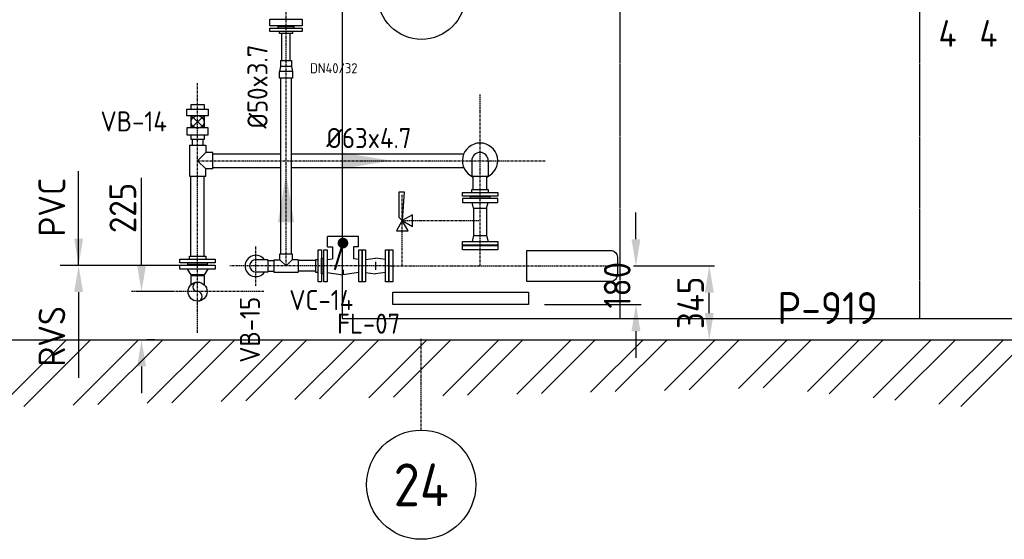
# Model space of a CAD drawing. Header units: metres. Extents: x -82085 to 58758, y -66901 to 95305.
# Tile 31 of 135: x 25415 to 30017, y -39591 to -37162. Entities that reach past the tile are written whole.
import ezdxf
from ezdxf.enums import TextEntityAlignment as Align

# ---------------------------------------------------------------- set-up
doc = ezdxf.new("R2010")
doc.units = ezdxf.units.M
doc.header["$MEASUREMENT"] = 0
doc.header["$PDSIZE"] = -1
doc.linetypes.add('CENTER-LN', pattern=[19, 10, -3, 3, -3])
doc.linetypes.add('DASHED', pattern=[19.05, 12.7, -6.35])
doc.layers.get('0').update_dxf_attribs({"linetype": 'CONTINUOUS'})
doc.layers.get('DEFPOINTS').update_dxf_attribs({"linetype": 'CONTINUOUS'})
for name, color, linetype in [('3', 3, 'CONTINUOUS'), ('ARCERING', 10, 'CONTINUOUS'), ('CL', 1, 'CENTER-LN'), ('CONST', 7, 'CONTINUOUS'), ('DIM', 10, 'CONTINUOUS'), ('GEBOUW', 7, 'CONTINUOUS'), ('TEXT2', 7, 'CONTINUOUS')]:
    doc.layers.add(name, color=color, linetype=linetype)
doc.styles.add('ROMANS', font='iso.shx')
doc.styles.get("Standard").update_dxf_attribs({"font": 'iso.shx'})
doc.dimstyles.get("Standard").update_dxf_attribs({"dimtxt": 0.18, "dimasz": 0.18, "dimexe": 0.18, "dimexo": 0.0625, "dimgap": 0.09, "dimtad": 0, "dimtih": 1, "dimtoh": 1, "dimdec": 4, "dimzin": 0, "dimdsep": 46, "dimtxsty": 'Standard', "dimcen": 0.09, "dimadec": 0, "dimazin": 0, "dimtfac": 1, "dimtdec": 4, "dimtofl": 0, "dimtmove": 0, "dimatfit": 3, "dimfxl": 1, "dimtolj": 1, "dimtzin": 0, "dimarcsym": 0})

# ---------------------------------------------------------------- blocks, each defined once
blk = doc.blocks.new('*X455')
at = {"color": 0}
for p, q in [((32669.7, 53548.8, 3239), (32984.1, 53863.2, 3239)), ((32784.8, 53551.7, 3239), (33096.3, 53863.2, 3239)), ((33015.1, 53557.4, 3239), (33320.8, 53863.2, 3239)), ((33130.2, 53560.3, 3239), (33433.1, 53863.2, 3239)), ((33360.5, 53566.1, 3239), (33657.6, 53863.2, 3239)), ((33475.6, 53569, 3239), (33769.8, 53863.2, 3239)), ((33705.9, 53574.7, 3239), (33994.3, 53863.2, 3239)), ((33821.1, 53577.6, 3239), (34106.6, 53863.2, 3239)), ((34051.3, 53583.4, 3239), (34331.1, 53863.2, 3239)), ((34166.5, 53586.3, 3239), (34443.4, 53863.2, 3239)), ((34396.7, 53592, 3239), (34667.9, 53863.2, 3239)), ((34511.9, 53594.9, 3239), (34780.1, 53863.2, 3239)), ((34742.2, 53600.7, 3239), (35004.6, 53863.2, 3239)), ((34857.3, 53603.6, 3239), (35116.9, 53863.2, 3239)), ((35087.6, 53609.4, 3239), (35341.4, 53863.2, 3239)), ((35202.7, 53612.2, 3239), (35453.6, 53863.2, 3239)), ((35433, 53618, 3239), (35678.1, 53863.2, 3239)), ((35548.1, 53620.9, 3239), (35790.4, 53863.2, 3239)), ((35778.4, 53626.7, 3239), (36014.9, 53863.2, 3239)), ((35893.5, 53629.5, 3239), (36127.2, 53863.2, 3239)), ((36123.8, 53635.3, 3239), (36351.7, 53863.2, 3239)), ((36238.9, 53638.2, 3239), (36463.9, 53863.2, 3239)), ((36445.8, 53620.6, 3239), (36688.4, 53863.2, 3239)), ((36548.2, 53610.7, 3239), (36800.7, 53863.2, 3239)), ((36753, 53591, 3239), (37025.2, 53863.2, 3239)), ((36855.4, 53581.1, 3239), (37137.4, 53863.2, 3239)), ((37060.2, 53561.4, 3239), (37361.9, 53863.2, 3239)), ((37162.6, 53551.6, 3239), (37474.2, 53863.2, 3239))]:
    blk.add_line(p, q, dxfattribs=at)
blk = doc.blocks.new('*D486')
at = {"layer": 'DEFPOINTS', "color": 0, "transparency": 16777216}
for p in [(28208.7, -38312.8, -3239), (28295.3, -38312.8), (27793.7, -38492.8, -3239)]:
    blk.add_point(p, dxfattribs=at)
at = {"layer": 'DIM', "color": 0, "lineweight": -2, "transparency": 16777216}
for p, q in [((28295.3, -38187.8), (28295.3, -38062.8)), ((28283.7, -38312.8), (28320.3, -38312.8)), ((27868.7, -38492.8), (28320.3, -38492.8)), ((28295.3, -38617.8), (28295.3, -38742.8))]:
    blk.add_line(p, q, dxfattribs=at)
at = {"layer": 'DIM', "color": 0, "transparency": 16777216}
for points in [[(28274.4, -38187.8), (28316.1, -38187.8), (28295.3, -38312.8)], [(28274.4, -38617.8), (28316.1, -38617.8), (28295.3, -38492.8)]]:
    blk.add_solid(points, dxfattribs=at)
at = {"layer": 'DIM', "color": 0, "transparency": 16777216, "insert": (28207.8, -38402.8), "char_height": 125, "attachment_point": 5, "rotation": 90}
blk.add_mtext('\\A1;180', dxfattribs=at)
blk = doc.blocks.new('*D487')
at = {"layer": 'DEFPOINTS', "color": 0, "transparency": 16777216}
for p in [(25984.8, -38432.8), (26202.2, -38432.8, -3239), (25971.3, -38657.8, -3239)]:
    blk.add_point(p, dxfattribs=at)
at = {"layer": 'DIM', "color": 0, "lineweight": -2, "transparency": 16777216}
for p, q in [((25984.8, -38307.8), (25984.8, -37900.7)), ((26127.2, -38432.8), (25959.8, -38432.8)), ((26046.3, -38657.8), (26009.8, -38657.8)), ((25984.8, -38782.8), (25984.8, -38907.8))]:
    blk.add_line(p, q, dxfattribs=at)
at = {"layer": 'DIM', "color": 0, "transparency": 16777216}
for points in [[(25964, -38307.8), (26005.7, -38307.8), (25984.8, -38432.8)], [(25964, -38782.8), (26005.7, -38782.8), (25984.8, -38657.8)]]:
    blk.add_solid(points, dxfattribs=at)
at = {"layer": 'DIM', "color": 0, "transparency": 16777216, "insert": (25897.3, -38041.8), "char_height": 125, "attachment_point": 5, "rotation": 90}
blk.add_mtext('\\A1;225', dxfattribs=at)
blk = doc.blocks.new('*D488')
at = {"layer": 'DEFPOINTS', "color": 0, "transparency": 16777216}
for p in [(28208.7, -38312.8, -3239), (28638.1, -38312.8), (28366.8, -38657.8, -3239)]:
    blk.add_point(p, dxfattribs=at)
at = {"layer": 'DIM', "color": 0, "lineweight": -2, "transparency": 16777216}
for p, q in [((28283.7, -38312.8), (28663.1, -38312.8)), ((28638.1, -38532.8), (28638.1, -38437.8)), ((28441.8, -38657.8), (28663.1, -38657.8))]:
    blk.add_line(p, q, dxfattribs=at)
at = {"layer": 'DIM', "color": 0, "transparency": 16777216}
for points in [[(28617.3, -38437.8), (28658.9, -38437.8), (28638.1, -38312.8)], [(28617.3, -38532.8), (28658.9, -38532.8), (28638.1, -38657.8)]]:
    blk.add_solid(points, dxfattribs=at)
at = {"layer": 'DIM', "color": 0, "transparency": 16777216, "insert": (28550.6, -38485.3), "char_height": 125, "attachment_point": 5, "rotation": 90}
blk.add_mtext('\\A1;345', dxfattribs=at)
blk = doc.blocks.new('*D494')
at = {"layer": 'DEFPOINTS', "color": 0, "transparency": 16777216}
for p in [(10407.9, -36375.3, -3239), (10407.9, -36375.3, -3239), (31013.5, -36375.3, -3239), (10103.9, -36746.1), (9966.4, -38142.7)]:
    blk.add_point(p, dxfattribs=at)
at = {"layer": 'DIM', "color": 0, "lineweight": -2, "transparency": 16777216}
blk.add_line((10332.9, -36375.3), (9903.4, -36375.3), dxfattribs=at)
blk.add_arc((10407.9, -36375.3), 479.5, 194.9793, 240.9953, dxfattribs=at)
at = {"layer": 'DIM', "color": 0, "transparency": 16777216}
for points in [[(9924, -36502), (9965.3, -36496.5), (9928.4, -36375.3)], [(10183, -36775.3), (10167.8, -36814), (10291.7, -36840.5)]]:
    blk.add_solid(points, dxfattribs=at)
at = {"layer": 'DIM', "color": 0, "transparency": 16777216, "insert": (10162.7, -36530.4), "char_height": 125, "attachment_point": 5, "rotation": 302.3268}
blk.add_mtext('\\A1;76°', dxfattribs=at)
blk = doc.blocks.new('PE-Aanmaaktank')
at = {"color": 1, "linetype": 'DASHED', "ltscale": 0.25}
for p, q in [((1450, 0), (1450, 1525)), ((2850, 0), (2850, 1525))]:
    blk.add_line(p, q, dxfattribs=at)
for points in [[(950, 2325), (650, 2325), (650, 2115), (950, 2115)], [(2300, 2325), (2000, 2325), (2000, 2115), (2300, 2115)], [(3350, 2325), (3650, 2325), (3650, 2115), (3350, 2115)]]:
    blk.add_lwpolyline(points, close=True, dxfattribs=at)
at = {"layer": '3'}
for points in [[(950, 2115), (650, 2115), (650, 1525), (950, 1525)], [(2000, 2115), (2300, 2115), (2300, 1525), (2000, 1525)], [(3350, 2115), (3650, 2115), (3650, 1525), (3350, 1525)], [(150, 0), (4150, 0), (4150, 1525), (150, 1525)]]:
    blk.add_lwpolyline(points, close=True, dxfattribs=at)

msp = doc.modelspace()

# ---------------------------------------------------------------- linework, layer by layer
at = {"color": 0, "linetype": 'ByBlock'}
for p, q in [((25690.77735, -38309.8411, 3238.98623), (25690.77735, -37869.96676, 3238.98623)), ((25604.49438, -38309.8411, 3238.98623), (26164.18034, -38309.8411, 3238.98623)), ((25690.77735, -38434.8411, 3238.98623), (25690.77735, -38835.46636, 3238.98623))]:
    msp.add_line(p, q, dxfattribs=at)
at = {"elevation": 3238.98623}
msp.add_lwpolyline([(26735.07269, -37189.68497), (26585.07269, -37189.68497), (26585.07269, -37159.68497), (26735.07269, -37159.68497)], close=True, dxfattribs=at)
at = {"color": 0, "linetype": 'ByBlock'}
for points in [[(25711.61068, -38184.8411, 3238.98623), (25669.94401, -38184.8411, 3238.98623), (25690.77735, -38309.8411, 3238.98623)], [(25711.61068, -38434.8411, 3238.98623), (25669.94401, -38434.8411, 3238.98623), (25690.77735, -38309.8411, 3238.98623)]]:
    msp.add_solid(points, dxfattribs=at)
at = {"layer": '3'}
for p, q in [((26640.07269, -37352.76508, 3238.98623), (26640.07269, -37226.68497, 3238.98623)), ((26680.07269, -37352.76508, 3238.98623), (26680.07269, -37226.68497, 3238.98623)), ((26634.07269, -37352.76508, 3238.98623), (26686.07269, -37352.76508, 3238.98623)), ((26634.07269, -37352.76508, 3238.98623), (26634.07269, -37379.76508, 3238.98623)), ((26686.07269, -37352.76508, 3238.98623), (26686.07269, -37379.76508, 3238.98623)), ((26634.07269, -37379.76508, 3238.98623), (26629.87218, -37403.76508, 3238.98623)), ((26629.87218, -37434.76508, 3238.98623), (26629.87218, -37403.76508, 3238.98623)), ((26690.2732, -37403.76508, 3238.98623), (26629.87218, -37403.76508, 3238.98623)), ((26686.07269, -37379.76508, 3238.98623), (26634.07269, -37379.76508, 3238.98623)), ((26686.07269, -37379.76508, 3238.98623), (26690.2732, -37403.76508, 3238.98623)), ((26690.2732, -37403.76508, 3238.98623), (26690.2732, -37434.76508, 3238.98623)), ((26690.2732, -37434.76508, 3238.98623), (26629.87218, -37434.76508, 3238.98623)), ((26635.07269, -38255.8411, 3238.98623), (26635.07269, -37434.76508, 3238.98623)), ((26685.07269, -38255.8411, 3238.98623), (26685.07269, -37434.76508, 3238.98623)), ((26276.88084, -37667.92849, 3238.98623), (26216.47983, -37611.60179, 3238.98623)), ((26276.88084, -37611.60179, 3238.98623), (26216.47983, -37667.92849, 3238.98623)), ((26221.68034, -37721.26514, 3238.98623), (26221.68034, -37748.8411, 3238.98623)), ((26271.68034, -37721.26514, 3238.98623), (26271.68034, -37748.8411, 3238.98623)), ((26208.18034, -37748.8411, 3238.98623), (26285.18034, -37748.8411, 3238.98623)), ((26208.18034, -37748.8411, 3238.98623), (26208.18034, -37892.8411, 3238.98623)), ((26285.18034, -37748.8411, 3238.98623), (26285.18034, -37782.3411, 3238.98623)), ((26285.18034, -37782.3411, 3238.98623), (26246.68034, -37820.8411, 3238.98623)), ((26246.68034, -37820.8411, 3238.98623), (26285.18034, -37859.3411, 3238.98623)), ((26318.68034, -37782.3411, 3238.98623), (26285.18034, -37782.3411, 3238.98623)), ((26318.68034, -37859.3411, 3238.98623), (26318.68034, -37782.3411, 3238.98623)), ((26318.68034, -37789.3411, 3238.98623), (26635.07269, -37789.3411, 3238.98623)), ((26685.07269, -37789.3411, 3238.98623), (27490.43075, -37789.3411, 3238.98623)), ((27528.18034, -37820.8411, 3238.98623), (27528.18034, -37892.8411, 3238.98623)), ((27605.18034, -37820.8411, 3238.98623), (27605.18034, -37892.8411, 3238.98623)), ((26285.18034, -37892.8411, 3238.98623), (26285.18034, -37859.3411, 3238.98623)), ((26318.68034, -37859.3411, 3238.98623), (26285.18034, -37859.3411, 3238.98623)), ((26318.68034, -37852.3411, 3238.98623), (26635.07269, -37852.3411, 3238.98623)), ((26685.07269, -37852.3411, 3238.98623), (27490.43075, -37852.3411, 3238.98623)), ((26208.18034, -37892.8411, 3238.98623), (26285.18034, -37892.8411, 3238.98623)), ((26215.18034, -38266.8411, 3238.98623), (26215.18034, -37892.8411, 3238.98623)), ((26278.18034, -38266.8411, 3238.98623), (26278.18034, -37892.8411, 3238.98623)), ((27528.18034, -37892.8411, 3238.98623), (27605.18034, -37892.8411, 3238.98623)), ((27535.18034, -37954.8411, 3238.98623), (27535.18034, -37892.8411, 3238.98623)), ((27598.18034, -37954.8411, 3238.98623), (27598.18034, -37892.8411, 3238.98623)), ((26998.06796, -38174.8411, 3238.98623), (26854.06796, -38174.8411, 3238.98623)), ((26854.06796, -38224.12921, 3238.98623), (26854.06796, -38174.8411, 3238.98623)), ((26998.06796, -38224.12921, 3238.98623), (26998.06796, -38174.8411, 3238.98623)), ((26854.06796, -38224.12921, 3238.98623), (26876.50016, -38224.12921, 3238.98623)), ((26876.50016, -38224.12921, 3238.98623), (26876.50016, -38278.91155, 3238.98623)), ((26975.63577, -38224.12921, 3238.98623), (26975.63577, -38278.91155, 3238.98623)), ((26998.06796, -38224.12921, 3238.98623), (26975.63577, -38224.12921, 3238.98623)), ((26631.57269, -38284.3411, 3238.98623), (26631.57269, -38255.8411, 3238.98623)), ((26631.57269, -38255.8411, 3238.98623), (26688.57269, -38255.8411, 3238.98623)), ((26688.57269, -38255.8411, 3238.98623), (26688.57269, -38284.3411, 3238.98623)), ((26852.06796, -38282.3411, 3238.98623), (26876.50016, -38278.91155, 3238.98623)), ((27000.06796, -38282.3411, 3238.98623), (26975.63577, -38278.91155, 3238.98623)), ((27032.06796, -38282.3411, 3238.98623), (27078.37415, -38275.8411, 3238.98623)), ((27124.68034, -38282.3411, 3238.98623), (27078.37415, -38275.8411, 3238.98623)), ((26575.49674, -38284.3411, 3238.98623), (26518.49674, -38284.3411, 3238.98623)), ((26575.49674, -38284.3411, 3238.98623), (26575.49674, -38341.3411, 3238.98623)), ((26575.49674, -38287.8411, 3238.98623), (26603.07269, -38287.8411, 3238.98623)), ((26603.07269, -38284.3411, 3238.98623), (26631.57269, -38284.3411, 3238.98623)), ((26603.07269, -38284.3411, 3238.98623), (26603.07269, -38341.3411, 3238.98623)), ((26631.57269, -38284.3411, 3238.98623), (26660.07269, -38312.8411, 3238.98623)), ((26688.57269, -38284.3411, 3238.98623), (26660.07269, -38312.8411, 3238.98623)), ((26717.07269, -38284.3411, 3238.98623), (26688.57269, -38284.3411, 3238.98623)), ((26717.07269, -38284.3411, 3238.98623), (26717.07269, -38341.3411, 3238.98623)), ((26800.06796, -38287.8411, 3238.98623), (26717.07269, -38287.8411, 3238.98623)), ((27078.37415, -38294.3411, 3238.98623), (27078.37415, -38331.3411, 3238.98623)), ((26216.53034, -38400.1795, 3238.98623), (26216.53034, -38356.8411, 3238.98623)), ((26216.53034, -38356.8411, 3238.98623), (26276.83034, -38356.8411, 3238.98623)), ((26276.83034, -38356.8411, 3238.98623), (26276.83034, -38400.1795, 3238.98623)), ((26575.49674, -38341.3411, 3238.98623), (26518.49674, -38341.3411, 3238.98623)), ((26575.49674, -38337.8411, 3238.98623), (26603.07269, -38337.8411, 3238.98623)), ((26603.07269, -38341.3411, 3238.98623), (26717.07269, -38341.3411, 3238.98623)), ((26800.06796, -38337.8411, 3238.98623), (26717.07269, -38337.8411, 3238.98623)), ((26852.06796, -38343.3411, 3238.98623), (26926.06796, -38353.72848, 3238.98623)), ((27000.06796, -38343.3411, 3238.98623), (26926.06796, -38353.72848, 3238.98623)), ((27032.06796, -38343.3411, 3238.98623), (27078.37415, -38349.8411, 3238.98623)), ((27124.68034, -38343.3411, 3238.98623), (27078.37415, -38349.8411, 3238.98623))]:
    msp.add_line(p, q, dxfattribs=at)
at = {"layer": '3', "elevation": 3238.98623}
for points in [[(26735.07269, -37216.68497), (26585.07269, -37216.68497), (26585.07269, -37200.68497), (26735.07269, -37200.68497)], [(26696.57269, -37200.68497), (26623.57269, -37200.68497), (26623.57269, -37192.68497), (26696.57269, -37192.68497)], [(26197.03567, -37580.16017), (26296.32501, -37580.16017), (26296.32501, -37611.60179), (26197.03567, -37611.60179)], [(26197.03567, -37699.37011), (26296.32501, -37699.37011), (26296.32501, -37667.92849), (26197.03567, -37667.92849)], [(27649.18034, -37968.8411), (27649.18034, -37986.8411), (27484.18034, -37986.8411), (27484.18034, -37968.8411)], [(27611.68034, -37995.8411), (27521.68034, -37995.8411), (27521.68034, -37986.8411), (27611.68034, -37986.8411)], [(26329.18034, -38280.8411), (26329.18034, -38298.8411), (26164.18034, -38298.8411), (26164.18034, -38280.8411)], [(26810.06796, -38387.8411), (26810.06796, -38237.8411), (26826.06796, -38237.8411), (26826.06796, -38387.8411)], [(26826.06796, -38349.3411), (26826.06796, -38276.3411), (26834.06796, -38276.3411), (26834.06796, -38349.3411)], [(26836.06796, -38387.8411), (26836.06796, -38237.8411), (26852.06796, -38237.8411), (26852.06796, -38387.8411)], [(27000.06796, -38387.8411), (27000.06796, -38237.8411), (27016.06796, -38237.8411), (27016.06796, -38387.8411)], [(27016.06796, -38387.8411), (27016.06796, -38237.8411), (27032.06796, -38237.8411), (27032.06796, -38387.8411)], [(27124.68034, -38387.8411), (27124.68034, -38237.8411), (27140.68034, -38237.8411), (27140.68034, -38387.8411)], [(26329.18034, -38327.8411), (26164.18034, -38327.8411), (26164.18034, -38309.8411), (26329.18034, -38309.8411)], [(26291.68034, -38307.8411), (26201.68034, -38307.8411), (26201.68034, -38298.8411), (26291.68034, -38298.8411)]]:
    msp.add_lwpolyline(points, close=True, dxfattribs=at)
for points in [[(26690.57269, -37216.68497), (26690.57269, -37226.68497), (26629.57269, -37226.68497), (26629.57269, -37216.68497)], [(26216.47983, -37558.26514), (26276.88084, -37558.26514), (26276.88084, -37580.16017)], [(26216.47983, -37580.16017), (26216.47983, -37558.26514)], [(26216.47983, -37667.92849), (26216.47983, -37611.60179)], [(26276.88084, -37611.60179), (26276.88084, -37667.92849)], [(26276.88084, -37699.37011), (26276.88084, -37721.26514), (26216.47983, -37721.26514), (26216.47983, -37699.37011)], [(27528.18034, -37968.8411), (27528.18034, -37954.8411), (27605.18034, -37954.8411), (27605.18034, -37968.8411)], [(26208.18034, -38280.8411), (26208.18034, -38266.8411), (26285.18034, -38266.8411), (26285.18034, -38280.8411)], [(26810.06796, -38343.3411), (26800.06796, -38343.3411), (26800.06796, -38282.3411), (26810.06796, -38282.3411)], [(26294.18034, -38327.8411), (26276.83034, -38354.8411), (26216.53034, -38354.8411), (26199.18034, -38327.8411)]]:
    msp.add_lwpolyline(points, dxfattribs=at)
at = {"layer": '3', "const_width": 25, "elevation": 3238.98623}
msp.add_lwpolyline([(26913.56796, -38205.77916, 1), (26938.56796, -38205.77916, 1)], format="xyb", close=True, dxfattribs=at)
at = {"layer": '3', "const_width": 10, "elevation": 3238.98623}
for points in [[(26926.06796, -38205.77916), (26888.13097, -38330.94368)], [(26926.06796, -38353.72848), (26926.06796, -38329.99547)]]:
    msp.add_lwpolyline(points, dxfattribs=at)
at = {"layer": '3'}
for centre, radius in [((26246.68034, -37639.76514, 3238.98623), 30.20051), ((26246.68034, -38432.8411, 3238.98623), 44.45)]:
    msp.add_circle(centre, radius, dxfattribs=at)
for centre, radius, start, end in [((27566.68034, -37820.8411, 3238.98623), 82.5, 292.44635058, 247.55364942), ((27566.68034, -37820.8411, 3238.98623), 38.5, 0, 180), ((26518.49674, -38312.8411, 3238.98623), 49.64467, 35.03521229, 324.96478771), ((26518.49674, -38312.8411, 3238.98623), 28.5, 90, 270), ((26246.68034, -38410.6161, 3238.98623), 22.225, 90, 270), ((26246.68034, -38455.0661, 3238.98623), 22.225, 270, 90)]:
    msp.add_arc(centre, radius, start, end, dxfattribs=at)
at = {"layer": 'CL'}
for p, q in [((26660.07269, -38312.8411, 3238.98623), (26660.07269, -36500.64975, 3238.98623)), ((26246.68034, -38625.30793, 3238.98623), (26246.68034, -37457.76754, 3238.98623)), ((27566.68034, -37995.8411, 3238.98623), (27566.68034, -37511.4108, 3238.98623)), ((26246.68034, -37820.8411, 3238.98623), (27871.01374, -37820.8411, 3238.98623)), ((27203.32912, -38312.8411, 3238.98623), (27203.32912, -37978.17752, 3238.98623)), ((27566.68034, -38312.8411, 3238.98623), (27566.68034, -37997.8411, 3238.98623)), ((27203.32912, -38100.8411, 3238.98623), (27566.68034, -38100.8411, 3238.98623)), ((26518.49674, -38405.79736, 3238.98623), (26518.49674, -38219.88484, 3238.98623)), ((27140.68034, -38312.8411, 3238.98623), (26397.53021, -38312.8411, 3238.98623)), ((27140.68034, -38312.8411, 3238.98623), (28208.68034, -38312.8411, 3238.98623)), ((26556.0115, -38432.8411, 3238.98623), (25937.34918, -38432.8411, 3238.98623))]:
    msp.add_line(p, q, dxfattribs=at)
at = {"layer": 'CONST', "color": 6}
for p, q in [((27536.53034, -38042.8411, 3238.98623), (27529.18034, -38015.8411, 3238.98623)), ((27536.53034, -38042.8411, 3238.98623), (27596.83034, -38042.8411, 3238.98623)), ((27536.53034, -38042.8411, 3238.98623), (27536.53034, -38170.8411, 3238.98623)), ((27596.83034, -38042.8411, 3238.98623), (27604.18034, -38015.8411, 3238.98623)), ((27596.83034, -38042.8411, 3238.98623), (27596.83034, -38170.8411, 3238.98623)), ((27536.53034, -38170.8411, 3238.98623), (27529.18034, -38197.8411, 3238.98623)), ((27536.53034, -38170.8411, 3238.98623), (27596.83034, -38170.8411, 3238.98623)), ((27596.83034, -38170.8411, 3238.98623), (27604.18034, -38197.8411, 3238.98623))]:
    msp.add_line(p, q, dxfattribs=at)
at = {"layer": 'CONST', "color": 6, "elevation": 3238.98623}
for points in [[(27188.38897, -38085.80958), (27188.38897, -37965.8411), (27211.44126, -37965.8411), (27203.32912, -38100.8411)], [(27484.18034, -37997.8411), (27484.18034, -38015.8411), (27649.18034, -38015.8411), (27649.18034, -37997.8411)], [(27203.32912, -38100.8411), (27250.56982, -38128.11553), (27250.56982, -38073.56666)], [(27203.32912, -38100.8411), (27176.05468, -38148.0818), (27230.60355, -38148.0818)], [(27484.18034, -38215.8411), (27484.18034, -38197.8411), (27649.18034, -38197.8411), (27649.18034, -38215.8411)], [(27484.18034, -38237.8411), (27484.18034, -38217.8411), (27649.18034, -38217.8411), (27649.18034, -38237.8411)], [(27140.68034, -38387.8411), (27140.68034, -38237.8411), (27158.68034, -38237.8411), (27158.68034, -38387.8411)], [(27158.68034, -38492.8411), (27158.68034, -38435.8411), (27793.68034, -38435.8411), (27793.68034, -38492.8411)]]:
    msp.add_lwpolyline(points, close=True, dxfattribs=at)
msp.add_lwpolyline([(28208.68034, -38353.42844, -0.4142135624), (28176.26768, -38385.8411), (27785.68034, -38385.8411), (27785.68034, -38239.8411), (28176.26768, -38239.8411, -0.4142135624), (28208.68034, -38272.25375)], format="xyb", close=True, dxfattribs=at)
at = {"layer": 'GEBOUW'}
msp.add_line((2117.12319, -38657.8411, 3238.98623), (41661.68034, -38657.8411, 3238.98623), dxfattribs=at)
msp.add_circle((27293.06454, -37049.68497, 3238.98623), 204.01092, dxfattribs=at)
at = {"layer": 'TEXT2', "color": 1, "linetype": 'CENTER-LN'}
msp.add_line((27291.68034, -39080.53535, 3238.98623), (27291.68034, -38652.8411, 3238.98623), dxfattribs=at)
at = {"layer": 'TEXT2'}
msp.add_circle((27291.68034, -39335.63647, 3238.98623), 255.10112, dxfattribs=at)
at = {"layer": 'TEXT2', "color": 1, "linetype": 'CENTER-LN'}
for points in [[(26925.38284, -37858.3411, 3238.98623), (26925.38284, -37783.3411, 3238.98623), (27150.38284, -37820.8411, 3238.98623)], [(26697.57269, -38108.18922, 3238.98623), (26622.57269, -38108.18922, 3238.98623), (26660.07269, -37883.18922, 3238.98623)]]:
    msp.add_solid(points, dxfattribs=at)

# ---------------------------------------------------------------- block references
msp.add_blockref('PE-Aanmaaktank', (26771.68034, -38557.8411, 3238.98623))
at = {"layer": 'ARCERING'}
msp.add_blockref('*X455', (-7349.54789, -92521.00416, 3238.98623), dxfattribs=at)

# ---------------------------------------------------------------- texts
at = {"color": 0, "linetype": 'ByBlock', "style": 'ROMANS'}
for s, p in [('PVC', (25565.77735, -38037.87162, 3238.98623)), ('RVS', (25565.77735, -38641.86585, 3238.98623))]:
    msp.add_text(s, height=125, rotation=90, dxfattribs=at).set_placement(p, align=Align.MIDDLE)
at = {"layer": 'DIM', "style": 'ROMANS'}
for p in [(29709.42822, -37226.08296, 3238.98623), (29900.52964, -37226.08296, 3238.98623)]:
    msp.add_text('4', height=125, dxfattribs=at).set_placement(p, align=Align.MIDDLE_LEFT)
at = {"layer": 'GEBOUW', "style": 'ROMANS'}
for s, p in [('%%c50x3.7', (26526.66655, -37474.51573, 3238.98623)), ('VB-15', (26491.24424, -38611.28817, 3238.98623))]:
    msp.add_text(s, height=93.75, rotation=90, dxfattribs=at).set_placement(p, align=Align.MIDDLE)
for s, height, p in [('DN40/32', 46.875, (26883.19006, -37388.31576, 3238.98623)), ('VB-14', 93.75, (25948.23326, -37637.01264, 3238.98623)), ('%%c63x4.7', 93.75, (27047.30622, -37714.73561, 3238.98623)), ('VC-14', 93.75, (26824.77038, -38472.02106, 3238.98623)), ('P-919', 150, (29191.06212, -38509.8818, 3238.98623)), ('FL-07', 93.75, (27045.93131, -38582.57726, 3238.98623))]:
    msp.add_text(s, height=height, dxfattribs=at).set_placement(p, align=Align.MIDDLE)
at = {"layer": 'TEXT2', "style": 'ROMANS'}
msp.add_text('24', height=200, dxfattribs=at).set_placement((27291.68034, -39335.63647, 3238.98623), align=Align.MIDDLE)

# ---------------------------------------------------------------- dimensions: what is measured, and where the dimension line sits
at = {"layer": 'DIM'}
dim = msp.add_angular_dim_2l(base=(10103.86404, -36746.08565), line1=((10407.88832, -36375.30449), (9966.39769, -38142.69204, 3238.98623)), line2=((10407.88832, -36375.30449), (31013.50909, -36375.30449)), dimstyle='Standard', override={"dimtxt": 125, "dimasz": 125, "dimexe": 25, "dimexo": 75, "dimgap": 0, "dimtad": 1, "dimtih": 0, "dimtoh": 0, "dimdec": 0, "dimzin": 3, "dimcen": 0, "dimtfac": 0.008, "dimtdec": 0, "dimtmove": 2, "dimtzin": 3}, dxfattribs=at)
dim.commit()
dim.dimension.update_dxf_attribs({"geometry": '*D494', "text_midpoint": (10162.73224, -36530.44637, 3238.98623), "dimtype": 162})
for base, p1, p2, picture, middle in [((25984.83542, -38432.8411, 3238.98623), (25971.27929, -38657.8411), (26202.23034, -38432.8411), '*D487', (25897.33542, -38041.76967, 3238.98623)), ((28638.09802, -38312.8411, 3238.98623), (28366.79852, -38657.8411), (28208.68034, -38312.8411), '*D488', (28550.59802, -38485.3411, 3238.98623))]:
    dim = msp.add_linear_dim(base=base, p1=p1, p2=p2, angle=90, dimstyle='Standard', override={"dimtxt": 125, "dimasz": 125, "dimexe": 25, "dimexo": 75, "dimgap": 25, "dimtad": 1, "dimtih": 0, "dimtoh": 0, "dimdec": 0, "dimzin": 3, "dimcen": 0, "dimtfac": 0.008, "dimtdec": 0, "dimtmove": 0, "dimtzin": 3}, dxfattribs=at)
    dim.commit()
    dim.dimension.update_dxf_attribs({"geometry": picture, "text_midpoint": middle})
dim = msp.add_linear_dim(base=(28295.2766, -38312.8411, 3238.98623), p1=(27793.68034, -38492.8411), p2=(28208.68034, -38312.8411), angle=90, dimstyle='Standard', override={"dimtxt": 125, "dimasz": 125, "dimexe": 25, "dimexo": 75, "dimgap": 25, "dimtad": 1, "dimtih": 0, "dimtoh": 0, "dimdec": 0, "dimzin": 3, "dimcen": 0, "dimtfac": 0.008, "dimtdec": 0, "dimtmove": 0, "dimtzin": 3}, dxfattribs=at)
dim.commit()
dim.dimension.update_dxf_attribs({"geometry": '*D486', "text_midpoint": (28295.2766, -38402.8411, 3238.98623), "dimtype": 160})

doc.saveas('drawing.dxf')
